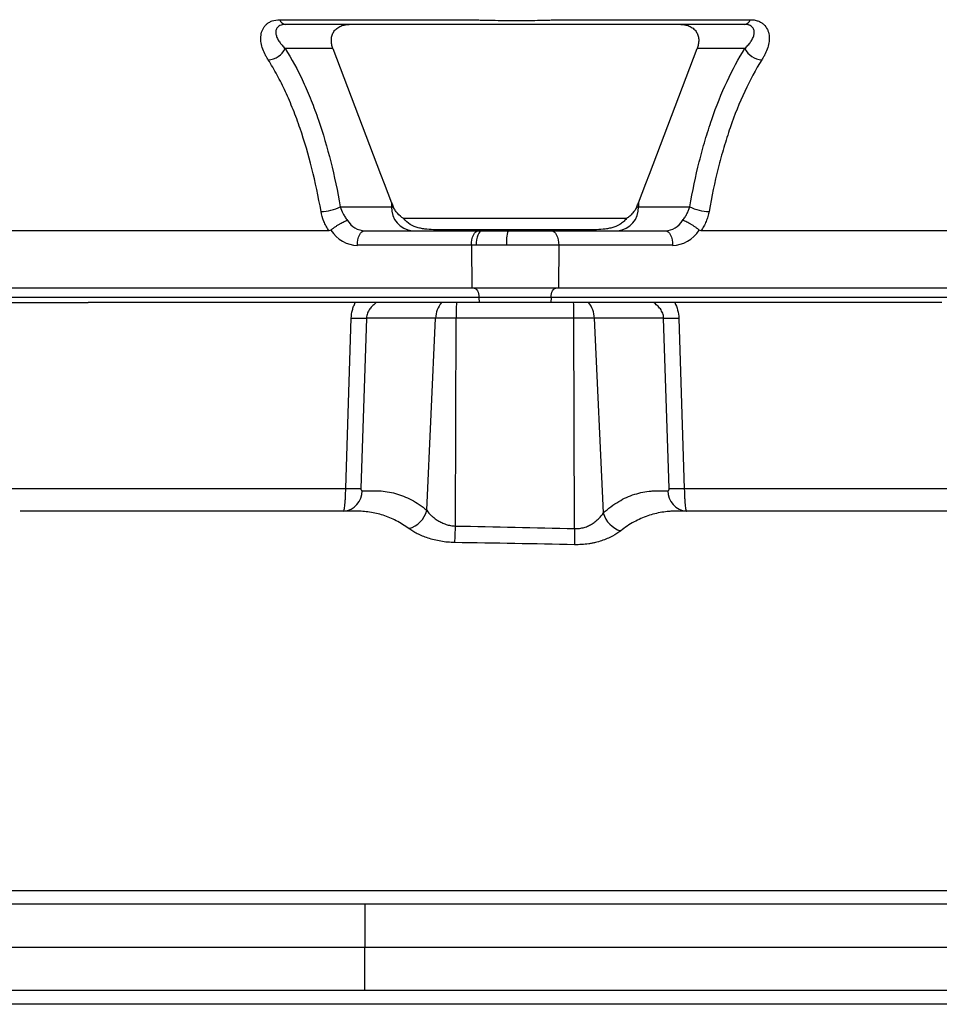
# Model space of a CAD drawing. Header units: millimetres. Extents: x 651 to 1391, y 655 to 2770.
# Tile 3 of 13: x 848 to 1039, y 978 to 1183. Entities that reach past the tile are written whole.
import ezdxf

# ---------------------------------------------------------------- set-up
doc = ezdxf.new("R2010")
doc.units = ezdxf.units.MM

msp = doc.modelspace()

# ---------------------------------------------------------------- linework, layer by layer
at = {"color": 7, "linetype": 'Continuous', "lineweight": 25}
for p, q in [((901.94, 1183), (941.82, 1183)), ((960.1, 1183), (999.98, 1183)), ((913, 1176.99), (903.04, 1176.99)), ((998.88, 1176.99), (988.92, 1176.99)), ((914.54, 1143.99), (925.24, 1143.99)), ((925.24, 1144.79), (925.24, 1143.99)), ((925.24, 1143.99), (925.57, 1143.99)), ((976.35, 1143.99), (976.68, 1143.99)), ((976.68, 1144.79), (976.68, 1143.99)), ((976.68, 1143.99), (987.39, 1143.99)), ((974.17, 1141.51), (927.75, 1141.51)), ((912.18, 1138.99), (776.99, 1138.99)), ((919.62, 1138.99), (943.36, 1138.99)), ((967.5, 1139.19), (934.42, 1139.19)), ((943.36, 1138.99), (944.18, 1138.99)), ((944.18, 1138.99), (949.5, 1138.99)), ((949.5, 1138.99), (958.57, 1138.99)), ((958.57, 1138.99), (982.31, 1138.99)), ((1124.94, 1138.99), (989.75, 1138.99)), ((941.86, 1135.94), (918.12, 1135.94)), ((941.86, 1135.94), (941.94, 1126.99)), ((942.84, 1135.94), (941.86, 1135.94)), ((949.21, 1135.94), (942.84, 1135.94)), ((960.07, 1135.94), (949.21, 1135.94)), ((960.07, 1135.94), (959.99, 1126.99)), ((983.81, 1135.94), (960.07, 1135.94)), ((941.94, 1126.99), (747.44, 1126.99)), ((959.99, 1126.99), (941.94, 1126.99)), ((1154.49, 1126.99), (959.99, 1126.99)), ((943.44, 1125.06), (748.94, 1125.06)), ((830.46, 1123.99), (861.97, 1123.99)), ((934.73, 1123.99), (861.97, 1123.99)), ((935.63, 1123.99), (934.73, 1123.99)), ((938.75, 1123.99), (935.63, 1123.99)), ((940.92, 1123.99), (938.75, 1123.99)), ((943.46, 1123.99), (940.92, 1123.99)), ((958.48, 1125.06), (943.44, 1125.06)), ((943.44, 1125.06), (943.46, 1123.99)), ((958.46, 1123.99), (943.46, 1123.99)), ((958.48, 1125.06), (958.46, 1123.99)), ((961, 1123.99), (958.46, 1123.99)), ((1152.98, 1125.06), (958.48, 1125.06)), ((963.18, 1123.99), (961, 1123.99)), ((966.29, 1123.99), (963.18, 1123.99)), ((967.2, 1123.99), (966.29, 1123.99)), ((1039.96, 1123.99), (967.2, 1123.99)), ((919.99, 1120.75), (918.82, 1085.23)), ((934.4, 1120.75), (919.99, 1120.75)), ((932.58, 1080.67), (934.4, 1120.75)), ((938.67, 1120.75), (934.4, 1120.75)), ((938.55, 1077.39), (938.67, 1120.75)), ((963.25, 1120.75), (938.67, 1120.75)), ((963.37, 1076.85), (963.25, 1120.75)), ((967.53, 1120.75), (963.25, 1120.75)), ((969.37, 1080.12), (967.53, 1120.75)), ((981.93, 1120.75), (967.53, 1120.75)), ((983.11, 1085.23), (981.93, 1120.75)), ((986.71, 1080.49), (984.59, 1080.49)), ((919.67, 998.49), (670.06, 998.49)), ((919.67, 998.49), (919.66, 989.49)), ((1153.7, 998.49), (919.67, 998.49)), ((919.66, 989.49), (669.9, 989.49)), ((1153.81, 989.49), (919.66, 989.49)), ((919.67, 980.49), (919.66, 989.49)), ((919.67, 980.49), (670.06, 980.49)), ((1153.7, 980.49), (919.67, 980.49))]:
    msp.add_line(p, q, dxfattribs=at)
at = {"color": 7, "linetype": 'Continuous', "lineweight": 25, "flags": 128}
for points in [[(918.12, 1135.94), (918.14, 1136.53), (918.22, 1137.1), (918.36, 1137.63), (918.55, 1138.09), (918.77, 1138.48), (919.04, 1138.76), (919.32, 1138.93), (919.62, 1138.99)], [(934.42, 1139.19), (934.41, 1139.14), (934.39, 1139.1), (934.38, 1139.07), (934.37, 1139.04), (934.35, 1139.02), (934.34, 1139), (934.32, 1139), (934.31, 1138.99)], [(941.86, 1135.94), (941.88, 1136.53), (941.96, 1137.1), (942.1, 1137.63), (942.29, 1138.09), (942.52, 1138.48), (942.78, 1138.76), (943.06, 1138.93), (943.36, 1138.99)], [(944.18, 1138.99), (943.91, 1138.93), (943.66, 1138.76), (943.43, 1138.48), (943.22, 1138.09), (943.06, 1137.63), (942.93, 1137.1), (942.86, 1136.53), (942.84, 1135.94)], [(958.57, 1138.99), (958.86, 1138.93), (959.15, 1138.76), (959.41, 1138.48), (959.64, 1138.09), (959.82, 1137.63), (959.96, 1137.1), (960.04, 1136.53), (960.07, 1135.94)], [(967.5, 1139.19), (967.51, 1139.14), (967.53, 1139.1), (967.54, 1139.07), (967.56, 1139.04), (967.57, 1139.02), (967.59, 1139), (967.6, 1139), (967.61, 1138.99)], [(982.31, 1138.99), (982.6, 1138.93), (982.89, 1138.76), (983.15, 1138.48), (983.38, 1138.09), (983.56, 1137.63), (983.7, 1137.1), (983.78, 1136.53), (983.81, 1135.94)], [(942.44, 1126.99), (942.63, 1126.96), (942.82, 1126.85), (942.99, 1126.67), (943.14, 1126.43), (943.26, 1126.14), (943.36, 1125.81), (943.42, 1125.44), (943.44, 1125.06)], [(958.48, 1125.06), (958.51, 1125.44), (958.57, 1125.81), (958.66, 1126.14), (958.79, 1126.43), (958.94, 1126.67), (959.11, 1126.85), (959.29, 1126.96), (959.48, 1126.99)], [(915.67, 1085.23), (915.96, 1094.22), (916.83, 1120.75)], [(985.1, 1120.75), (985.39, 1111.77), (986.25, 1085.23)]]:
    msp.add_lwpolyline(points, dxfattribs=at)
at = {"color": 7, "linetype": 'Continuous', "lineweight": 25}
for centre, radius, start, end in [((903.3, 1183.38), 1.41, 195.8219, 260.3146), ((998.63, 1183.38), 1.41, 279.6854, 344.1781), ((899.39, 1178.65), 4.01, 271.8043, 335.6447), ((1002.54, 1178.65), 4.01, 204.3553, 268.1957), ((910.64, 1151.17), 8.16, 269.1572, 298.4974), ((929.93, 1143.68), 4.7, 176.1887, 265.5981), ((971.99, 1143.68), 4.7, 274.4019, 3.8113), ((991.28, 1151.17), 8.16, 241.5026, 270.8428), ((957.41, 1136.7), 8.23, 163.8686, 185.3338), ((939.78, 1120.56), 5.39, 140.4179, 177.9283), ((1009.79, 1120.76), 71.11, 177.3942, 180.0042), ((892.14, 1120.76), 71.11, 359.9958, 2.6058), ((962.14, 1120.56), 5.39, 2.0717, 39.5821), ((918.41, 1169.38), 48.66, 268.1374, 271.8626), ((983.52, 1169.38), 48.66, 268.1374, 271.8626), ((914.92, 1084.68), 4.19, 274.1291, 1.1037), ((917.25, 1133.8), 48.59, 268.1456, 271.8544), ((987.01, 1084.68), 4.19, 178.8963, 265.8709), ((984.68, 1133.8), 48.59, 268.1456, 271.8544), ((927.44, 1081.97), 5.3, 285.2737, 345.8044), ((974.56, 1081.55), 5.39, 195.4351, 253.1497), ((885.22, 1078.19), 53.34, 355.4296, 359.136), ((1020.77, 1075.32), 57.42, 178.4787, 181.8267)]:
    msp.add_arc(centre, radius, start, end, dxfattribs=at)
for centre, major_axis, ratio, start_param, end_param in [((919.55, 1143.99), (-0.28, 4.99), 0.865352, 2.127583, 3.093407), ((982.38, 1143.99), (0.28, 4.99), 0.865352, 3.189778, 4.155602), ((918.05, 1143.94), (-0.28, 8), 0.865762, 2.187353, 3.111406), ((983.88, 1143.94), (0.28, 8), 0.865762, 3.17178, 4.095833)]:
    msp.add_ellipse(centre, major_axis=major_axis, ratio=ratio, start_param=start_param, end_param=end_param, dxfattribs=at)
for points, knots in [([(899.51, 1174.64), (899.38, 1174.85), (899.25, 1175.05), (899.02, 1175.47), (898.9, 1175.68), (898.59, 1176.31), (898.42, 1176.74), (898.15, 1177.61), (898.06, 1178.05), (897.96, 1178.92), (897.96, 1179.35), (898.04, 1179.98), (898.08, 1180.19), (898.2, 1180.59), (898.28, 1180.79), (898.46, 1181.17), (898.56, 1181.35), (898.82, 1181.7), (898.96, 1181.86), (899.29, 1182.16), (899.47, 1182.3), (899.87, 1182.54), (900.1, 1182.65), (900.81, 1182.91), (901.35, 1183), (901.94, 1183)], [0, 0, 0, 0, 0.0625, 0.0625, 0.125, 0.125, 0.25, 0.25, 0.375, 0.375, 0.5, 0.5, 0.5625, 0.5625, 0.625, 0.625, 0.6875, 0.6875, 0.75, 0.75, 0.8125, 0.8125, 0.875, 0.875, 1, 1, 1, 1]), ([(941.82, 1183), (942, 1182.99), (942.18, 1182.98), (942.53, 1182.97), (942.71, 1182.96), (943.25, 1182.95), (943.62, 1182.93), (944.73, 1182.9), (945.48, 1182.89), (947.81, 1182.85), (949.38, 1182.84), (951.75, 1182.84), (952.55, 1182.84), (954.12, 1182.85), (954.9, 1182.86), (956.43, 1182.89), (957.18, 1182.9), (958.3, 1182.93), (958.67, 1182.95), (959.21, 1182.96), (959.39, 1182.97), (959.75, 1182.98), (959.93, 1182.99), (960.1, 1183)], [0, 0, 0, 0, 0.03125, 0.03125, 0.0625, 0.0625, 0.125, 0.125, 0.25, 0.25, 0.5, 0.5, 0.625, 0.625, 0.75, 0.75, 0.875, 0.875, 0.9375, 0.9375, 0.96875, 0.96875, 1, 1, 1, 1]), ([(999.98, 1183), (1000.28, 1183), (1000.56, 1182.98), (1001.11, 1182.89), (1001.36, 1182.82), (1001.84, 1182.65), (1002.06, 1182.54), (1002.46, 1182.3), (1002.64, 1182.16), (1003.13, 1181.7), (1003.38, 1181.35), (1003.65, 1180.78), (1003.73, 1180.58), (1003.84, 1180.17), (1003.88, 1179.97), (1003.94, 1179.55), (1003.95, 1179.33), (1003.95, 1178.9), (1003.94, 1178.68), (1003.86, 1178.03), (1003.77, 1177.6), (1003.5, 1176.74), (1003.33, 1176.31), (1003.02, 1175.68), (1002.91, 1175.47), (1002.67, 1175.05), (1002.54, 1174.85), (1002.41, 1174.64)], [0, 0, 0, 0, 0.0625, 0.0625, 0.125, 0.125, 0.1875, 0.1875, 0.25, 0.25, 0.375, 0.375, 0.4375, 0.4375, 0.5, 0.5, 0.5625, 0.5625, 0.625, 0.625, 0.75, 0.75, 0.875, 0.875, 0.9375, 0.9375, 1, 1, 1, 1]), ([(903.06, 1181.99), (902.84, 1181.99), (902.63, 1181.97), (902.26, 1181.9), (902.09, 1181.84), (901.8, 1181.7), (901.68, 1181.62), (901.47, 1181.44), (901.39, 1181.34), (901.19, 1181.02), (901.12, 1180.79), (901.09, 1180.43), (901.09, 1180.31), (901.11, 1180.07), (901.13, 1179.94), (901.22, 1179.57), (901.31, 1179.33), (901.54, 1178.84), (901.69, 1178.6), (902.01, 1178.12), (902.2, 1177.89), (902.6, 1177.44), (902.81, 1177.22), (903.04, 1176.99)], [0, 0, 0, 0, 0.0625, 0.0625, 0.125, 0.125, 0.1875, 0.1875, 0.25, 0.25, 0.375, 0.375, 0.4375, 0.4375, 0.5, 0.5, 0.625, 0.625, 0.75, 0.75, 0.875, 0.875, 1, 1, 1, 1]), ([(998.86, 1181.99), (990.98, 1181.99), (979.15, 1181.99), (966.34, 1181.99), (961.42, 1181.99), (959.94, 1181.99), (959.45, 1181.99), (958.46, 1181.99), (957.95, 1181.99), (956.9, 1181.99), (956.37, 1181.99), (955.29, 1181.99), (954.74, 1181.99), (953.63, 1181.99), (953.07, 1181.99), (951.93, 1181.99), (951.36, 1181.99), (949.66, 1181.99), (948.54, 1181.99), (946.87, 1181.99), (946.32, 1181.99), (945.25, 1181.99), (944.72, 1181.99), (943.95, 1181.99), (943.7, 1181.99), (943.2, 1181.99), (942.96, 1181.99), (942.22, 1181.99), (940.76, 1181.99), (935.37, 1181.99), (922.64, 1181.99), (910.89, 1181.99), (903.06, 1181.99)], [0, 0, 0, 0, 0.25, 0.375, 0.40625, 0.40625, 0.421875, 0.421875, 0.4375, 0.4375, 0.453125, 0.453125, 0.46875, 0.46875, 0.484375, 0.484375, 0.5, 0.5, 0.53125, 0.53125, 0.546875, 0.546875, 0.5625, 0.5625, 0.570312, 0.570312, 0.578125, 0.578125, 0.59375, 0.625, 0.75, 1, 1, 1, 1]), ([(913, 1176.99), (912.9, 1177.27), (912.82, 1177.56), (912.7, 1178.14), (912.67, 1178.43), (912.68, 1179), (912.71, 1179.28), (912.85, 1179.84), (912.96, 1180.1), (913.18, 1180.48), (913.26, 1180.6), (913.45, 1180.83), (913.55, 1180.94), (913.77, 1181.15), (913.89, 1181.24), (914.14, 1181.42), (914.28, 1181.5), (914.72, 1181.71), (915.03, 1181.82), (915.7, 1181.96), (916.05, 1181.99), (916.4, 1181.99)], [0, 0, 0, 0, 0.125, 0.125, 0.25, 0.25, 0.375, 0.375, 0.5, 0.5, 0.5625, 0.5625, 0.625, 0.625, 0.6875, 0.6875, 0.75, 0.75, 0.875, 0.875, 1, 1, 1, 1]), ([(985.53, 1181.99), (985.7, 1181.99), (985.88, 1181.98), (986.22, 1181.95), (986.39, 1181.92), (986.72, 1181.85), (986.88, 1181.81), (987.2, 1181.7), (987.35, 1181.64), (987.64, 1181.5), (987.77, 1181.42), (988.03, 1181.25), (988.15, 1181.15), (988.49, 1180.84), (988.67, 1180.61), (988.97, 1180.11), (989.07, 1179.84), (989.21, 1179.29), (989.25, 1179), (989.25, 1178.43), (989.22, 1178.14), (989.11, 1177.56), (989.03, 1177.27), (988.92, 1176.99)], [0, 0, 0, 0, 0.0625, 0.0625, 0.125, 0.125, 0.1875, 0.1875, 0.25, 0.25, 0.3125, 0.3125, 0.375, 0.375, 0.5, 0.5, 0.625, 0.625, 0.75, 0.75, 0.875, 0.875, 1, 1, 1, 1]), ([(998.88, 1176.99), (999.11, 1177.22), (999.33, 1177.44), (999.72, 1177.89), (999.91, 1178.12), (1000.23, 1178.59), (1000.37, 1178.83), (1000.61, 1179.32), (1000.7, 1179.57), (1000.82, 1180.06), (1000.85, 1180.31), (1000.82, 1180.67), (1000.79, 1180.79), (1000.72, 1181.02), (1000.67, 1181.13), (1000.54, 1181.34), (1000.45, 1181.44), (1000.24, 1181.62), (1000.12, 1181.7), (999.91, 1181.81), (999.83, 1181.84), (999.66, 1181.89), (999.57, 1181.91), (999.29, 1181.97), (999.09, 1181.99), (998.86, 1181.99)], [0, 0, 0, 0, 0.125, 0.125, 0.25, 0.25, 0.375, 0.375, 0.5, 0.5, 0.625, 0.625, 0.6875, 0.6875, 0.75, 0.75, 0.8125, 0.8125, 0.875, 0.875, 0.90625, 0.90625, 0.9375, 0.9375, 1, 1, 1, 1]), ([(903.04, 1176.99), (904.38, 1174.87), (905.63, 1172.55), (907.08, 1169.43), (907.37, 1168.79), (907.92, 1167.5), (908.2, 1166.84), (909, 1164.83), (909.5, 1163.47), (910.94, 1159.28), (911.8, 1156.37), (913.31, 1150.34), (913.97, 1147.22), (914.54, 1143.99)], [0, 0, 0, 0, 0.25, 0.25, 0.3125, 0.3125, 0.375, 0.375, 0.5, 0.5, 0.75, 0.75, 1, 1, 1, 1]), ([(987.39, 1143.99), (987.95, 1147.22), (988.61, 1150.35), (989.76, 1154.9), (990.17, 1156.39), (991.03, 1159.33), (991.49, 1160.77), (992.94, 1164.97), (994, 1167.62), (996.3, 1172.56), (997.54, 1174.87), (998.88, 1176.99)], [0, 0, 0, 0, 0.25, 0.25, 0.375, 0.375, 0.5, 0.5, 0.75, 0.75, 1, 1, 1, 1]), ([(910.52, 1143), (909.98, 1146.1), (909.35, 1149.08), (907.9, 1154.86), (907.08, 1157.64), (905.71, 1161.65), (905.22, 1162.96), (904.46, 1164.88), (904.2, 1165.51), (903.66, 1166.76), (903.39, 1167.37), (902.56, 1169.17), (901.98, 1170.33), (900.78, 1172.56), (900.16, 1173.62), (899.51, 1174.64)], [0, 0, 0, 0, 0.25, 0.25, 0.5, 0.5, 0.625, 0.625, 0.6875, 0.6875, 0.75, 0.75, 0.875, 0.875, 1, 1, 1, 1]), ([(1002.41, 1174.64), (1001.13, 1172.61), (999.94, 1170.4), (997.74, 1165.66), (996.73, 1163.14), (995.34, 1159.11), (994.9, 1157.73), (994.07, 1154.92), (993.68, 1153.48), (992.58, 1149.1), (991.94, 1146.09), (991.4, 1143)], [0, 0, 0, 0, 0.25, 0.25, 0.5, 0.5, 0.625, 0.625, 0.75, 0.75, 1, 1, 1, 1]), ([(914.54, 1143.99), (914.67, 1143.5), (914.86, 1143.01), (915.24, 1142.29), (915.38, 1142.05), (915.68, 1141.59), (915.85, 1141.36), (916.02, 1141.15)], [0, 0, 0, 0, 0.5, 0.5, 0.75, 0.75, 1, 1, 1, 1]), ([(927.75, 1141.51), (927.26, 1141.84), (926.83, 1142.22), (926.27, 1142.84), (926.1, 1143.06), (925.8, 1143.51), (925.68, 1143.75), (925.57, 1143.99)], [0, 0, 0, 0, 0.5, 0.5, 0.75, 0.75, 1, 1, 1, 1]), ([(976.35, 1143.99), (976.14, 1143.51), (975.85, 1143.06), (975.29, 1142.43), (975.08, 1142.23), (974.65, 1141.85), (974.42, 1141.68), (974.17, 1141.51)], [0, 0, 0, 0, 0.5, 0.5, 0.75, 0.75, 1, 1, 1, 1]), ([(985.9, 1141.15), (986.08, 1141.36), (986.24, 1141.59), (986.55, 1142.05), (986.68, 1142.29), (986.93, 1142.77), (987.04, 1143.01), (987.24, 1143.5), (987.32, 1143.75), (987.39, 1143.99)], [0, 0, 0, 0, 0.25, 0.25, 0.5, 0.5, 0.75, 0.75, 1, 1, 1, 1]), ([(912.18, 1138.99), (911.96, 1139.3), (911.77, 1139.61), (911.42, 1140.26), (911.26, 1140.6), (910.84, 1141.61), (910.64, 1142.3), (910.52, 1143)], [0, 0, 0, 0, 0.25, 0.25, 0.5, 0.5, 1, 1, 1, 1]), ([(991.4, 1143), (991.34, 1142.65), (991.26, 1142.3), (991.06, 1141.61), (990.94, 1141.26), (990.66, 1140.58), (990.5, 1140.25), (990.15, 1139.61), (989.96, 1139.3), (989.75, 1138.99)], [0, 0, 0, 0, 0.25, 0.25, 0.5, 0.5, 0.75, 0.75, 1, 1, 1, 1]), ([(912.56, 1139.12), (912.7, 1139.23), (912.85, 1139.35), (913.16, 1139.57), (913.32, 1139.69), (913.64, 1139.91), (913.81, 1140.02), (914.14, 1140.23), (914.3, 1140.33), (914.62, 1140.52), (914.78, 1140.61), (915.08, 1140.77), (915.22, 1140.84), (915.49, 1140.96), (915.61, 1141.01), (915.78, 1141.08), (915.83, 1141.09), (915.93, 1141.13), (915.98, 1141.14), (916.02, 1141.15)], [0, 0, 0, 0, 0.125, 0.125, 0.25, 0.25, 0.375, 0.375, 0.5, 0.5, 0.625, 0.625, 0.75, 0.75, 0.875, 0.875, 0.9375, 0.9375, 1, 1, 1, 1]), ([(934.42, 1139.19), (933.81, 1139.19), (933.2, 1139.22), (932.3, 1139.31), (932, 1139.35), (931.39, 1139.45), (931.09, 1139.52), (930.21, 1139.76), (929.64, 1139.99), (928.59, 1140.63), (928.13, 1141.02), (927.75, 1141.51)], [0, 0, 0, 0, 0.25, 0.25, 0.375, 0.375, 0.5, 0.5, 0.75, 0.75, 1, 1, 1, 1]), ([(974.17, 1141.51), (973.99, 1141.27), (973.77, 1141.05), (973.32, 1140.65), (973.07, 1140.47), (972.28, 1139.99), (971.71, 1139.76), (970.83, 1139.52), (970.53, 1139.45), (969.93, 1139.35), (969.63, 1139.31), (968.72, 1139.22), (968.11, 1139.19), (967.5, 1139.19)], [0, 0, 0, 0, 0.125, 0.125, 0.25, 0.25, 0.5, 0.5, 0.625, 0.625, 0.75, 0.75, 1, 1, 1, 1]), ([(989.37, 1139.12), (989.22, 1139.23), (989.08, 1139.35), (988.77, 1139.57), (988.61, 1139.69), (988.28, 1139.91), (988.12, 1140.02), (987.79, 1140.23), (987.62, 1140.33), (987.3, 1140.52), (987.15, 1140.61), (986.84, 1140.77), (986.7, 1140.84), (986.44, 1140.96), (986.31, 1141.01), (986.14, 1141.08), (986.09, 1141.09), (985.99, 1141.13), (985.94, 1141.14), (985.9, 1141.15)], [0, 0, 0, 0, 0.125, 0.125, 0.25, 0.25, 0.375, 0.375, 0.5, 0.5, 0.625, 0.625, 0.75, 0.75, 0.875, 0.875, 0.9375, 0.9375, 1, 1, 1, 1]), ([(916.83, 1120.75), (916.85, 1121.32), (916.93, 1121.87), (917.14, 1122.69), (917.22, 1122.95), (917.42, 1123.48), (917.53, 1123.74), (917.66, 1123.99)], [0, 0, 0, 0, 0.5, 0.5, 0.75, 0.75, 1, 1, 1, 1]), ([(922.11, 1123.99), (921.84, 1123.82), (921.58, 1123.62), (921.09, 1123.18), (920.87, 1122.93), (920.57, 1122.53), (920.48, 1122.39), (920.32, 1122.09), (920.25, 1121.93), (920.07, 1121.45), (920, 1121.1), (919.99, 1120.75)], [0, 0, 0, 0, 0.25, 0.25, 0.5, 0.5, 0.625, 0.625, 0.75, 0.75, 1, 1, 1, 1]), ([(981.93, 1120.75), (981.93, 1120.93), (981.91, 1121.1), (981.85, 1121.44), (981.8, 1121.61), (981.62, 1122.09), (981.45, 1122.39), (981.06, 1122.94), (980.83, 1123.18), (980.35, 1123.62), (980.09, 1123.81), (979.82, 1123.99)], [0, 0, 0, 0, 0.125, 0.125, 0.25, 0.25, 0.5, 0.5, 0.75, 0.75, 1, 1, 1, 1]), ([(984.26, 1123.99), (984.51, 1123.49), (984.71, 1122.97), (985, 1121.88), (985.08, 1121.32), (985.1, 1120.75)], [0, 0, 0, 0, 0.5, 0.5, 1, 1, 1, 1]), ([(787.29, 1085.23), (789.3, 1085.23), (791.36, 1085.23), (794.55, 1085.23), (795.62, 1085.23), (797.81, 1085.23), (798.91, 1085.23), (804.51, 1085.23), (809.16, 1085.23), (818.78, 1085.23), (823.75, 1085.23), (834.03, 1085.23), (839.33, 1085.23), (847.53, 1085.23), (850.31, 1085.23), (855.94, 1085.23), (858.81, 1085.23), (867.44, 1085.23), (873.28, 1085.23), (885.12, 1085.23), (891.12, 1085.23), (903.28, 1085.23), (909.43, 1085.23), (915.67, 1085.23)], [0, 0, 0, 0, 0.0625, 0.0625, 0.09375, 0.09375, 0.125, 0.125, 0.25, 0.25, 0.375, 0.375, 0.5, 0.5, 0.5625, 0.5625, 0.625, 0.625, 0.75, 0.75, 0.875, 0.875, 1, 1, 1, 1]), ([(915.22, 1080.49), (915.27, 1080.49), (915.32, 1080.61), (915.4, 1080.96), (915.42, 1081.11), (915.47, 1081.44), (915.49, 1081.64), (915.54, 1082.07), (915.56, 1082.31), (915.59, 1082.82), (915.61, 1083.1), (915.65, 1083.96), (915.67, 1084.59), (915.67, 1085.23)], [0, 0, 0, 0, 0.25, 0.25, 0.375, 0.375, 0.5, 0.5, 0.625, 0.625, 0.75, 0.75, 1, 1, 1, 1]), ([(918.82, 1085.23), (918.82, 1085.16), (918.82, 1085.09), (918.86, 1084.96), (918.88, 1084.91), (918.97, 1084.79), (919.04, 1084.76), (919.11, 1084.76)], [0, 0, 0, 0, 0.25, 0.25, 0.5, 0.5, 1, 1, 1, 1]), ([(919.11, 1084.76), (919.69, 1084.76), (920.28, 1084.76), (921.44, 1084.76), (922.03, 1084.76), (923.77, 1084.67), (924.92, 1084.48), (927.18, 1083.86), (928.29, 1083.42), (930.46, 1082.26), (931.53, 1081.54), (932.58, 1080.67)], [0, 0, 0, 0, 0.125, 0.125, 0.25, 0.25, 0.5, 0.5, 0.75, 0.75, 1, 1, 1, 1]), ([(969.37, 1080.12), (969.89, 1080.59), (970.41, 1081.02), (971.48, 1081.82), (972.03, 1082.18), (973.67, 1083.15), (974.78, 1083.65), (977.03, 1084.37), (978.17, 1084.6), (979.62, 1084.72), (979.9, 1084.74), (980.49, 1084.76), (980.78, 1084.76), (981.65, 1084.76), (982.23, 1084.76), (982.81, 1084.76)], [0, 0, 0, 0, 0.125, 0.125, 0.25, 0.25, 0.5, 0.5, 0.75, 0.75, 0.8125, 0.8125, 0.875, 0.875, 1, 1, 1, 1]), ([(982.81, 1084.76), (982.89, 1084.76), (982.96, 1084.79), (983.04, 1084.91), (983.07, 1084.96), (983.1, 1085.09), (983.11, 1085.16), (983.11, 1085.23)], [0, 0, 0, 0, 0.5, 0.5, 0.75, 0.75, 1, 1, 1, 1]), ([(986.25, 1085.23), (986.25, 1084.91), (986.26, 1084.6), (986.28, 1083.98), (986.29, 1083.68), (986.32, 1083.11), (986.33, 1082.83), (986.37, 1082.31), (986.39, 1082.08), (986.43, 1081.64), (986.45, 1081.44), (986.5, 1081.11), (986.52, 1080.96), (986.57, 1080.73), (986.6, 1080.64), (986.65, 1080.52), (986.68, 1080.49), (986.71, 1080.49)], [0, 0, 0, 0, 0.125, 0.125, 0.25, 0.25, 0.375, 0.375, 0.5, 0.5, 0.625, 0.625, 0.75, 0.75, 0.875, 0.875, 1, 1, 1, 1]), ([(986.25, 1085.23), (989.36, 1085.23), (992.47, 1085.23), (997.13, 1085.23), (998.68, 1085.23), (1001.77, 1085.23), (1003.3, 1085.23), (1010.94, 1085.23), (1016.95, 1085.23), (1028.75, 1085.23), (1034.55, 1085.23), (1045.94, 1085.23), (1051.53, 1085.23), (1058.38, 1085.23), (1059.74, 1085.23), (1062.46, 1085.23), (1063.81, 1085.23), (1066.49, 1085.23), (1067.82, 1085.23), (1070.46, 1085.23), (1071.77, 1085.23), (1078.26, 1085.23), (1083.26, 1085.23), (1092.88, 1085.23), (1097.49, 1085.23), (1106.35, 1085.23), (1110.59, 1085.23), (1114.63, 1085.23)], [0, 0, 0, 0, 0.0625, 0.0625, 0.09375, 0.09375, 0.125, 0.125, 0.25, 0.25, 0.375, 0.375, 0.5, 0.5, 0.53125, 0.53125, 0.5625, 0.5625, 0.59375, 0.59375, 0.625, 0.625, 0.75, 0.75, 0.875, 0.875, 1, 1, 1, 1]), ([(915.22, 1080.49), (910.06, 1080.49), (899.73, 1080.49), (884.46, 1080.49), (869.43, 1080.49), (857.17, 1080.49), (850.12, 1080.49), (847.79, 1080.49)], [0, 0, 0, 0, 0.219916, 0.439832, 0.664547, 0.889262, 1, 1, 1, 1]), ([(917.8, 1080.49), (917.8, 1080.49), (917.8, 1080.49), (917.8, 1080.49), (917.77, 1080.49), (917.74, 1080.49), (917.71, 1080.49), (917.58, 1080.49), (917.45, 1080.49), (917.32, 1080.49), (916.81, 1080.49), (916.3, 1080.49), (915.79, 1080.49), (915.6, 1080.49), (915.41, 1080.49), (915.22, 1080.49)], [-0.00000006, -0.00000006, -0.00000006, -0.00000006, 0, 0, 0, 0.00019143, 0.00019143, 0.00019143, 0.000957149, 0.000957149, 0.000957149, 0.004020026, 0.004020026, 0.004020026, 0.005169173, 0.005169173, 0.005169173, 0.005169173]), ([(928.83, 1076.85), (927.98, 1077.49), (927.1, 1078.03), (925.76, 1078.72), (925.31, 1078.93), (924.39, 1079.31), (923.93, 1079.48), (922.54, 1079.92), (921.6, 1080.14), (920.19, 1080.35), (919.72, 1080.41), (919, 1080.46), (918.76, 1080.47), (918.28, 1080.49), (918.04, 1080.49), (917.8, 1080.49)], [0, 0, 0, 0, 0.25, 0.25, 0.375, 0.375, 0.5, 0.5, 0.75, 0.75, 0.875, 0.875, 0.9375, 0.9375, 1, 1, 1, 1]), ([(932.58, 1080.67), (932.85, 1080.29), (933.18, 1079.91), (933.76, 1079.37), (933.96, 1079.19), (934.4, 1078.85), (934.64, 1078.68), (935.15, 1078.37), (935.41, 1078.23), (935.97, 1077.96), (936.27, 1077.84), (936.89, 1077.64), (937.21, 1077.55), (937.87, 1077.43), (938.21, 1077.4), (938.55, 1077.39)], [0, 0, 0, 0, 0.25, 0.25, 0.375, 0.375, 0.5, 0.5, 0.625, 0.625, 0.75, 0.75, 0.875, 0.875, 1, 1, 1, 1]), ([(984.59, 1080.49), (984.52, 1080.49), (984.46, 1080.49), (984.33, 1080.49), (984.14, 1080.49), (983.95, 1080.48), (983.57, 1080.47), (983.32, 1080.45), (982.57, 1080.39), (982.07, 1080.33), (981.08, 1080.17), (980.58, 1080.07), (979.6, 1079.82), (979.11, 1079.68), (977.66, 1079.18), (976.71, 1078.76), (975.29, 1077.98), (974.82, 1077.7), (973.9, 1077.08), (973.45, 1076.75), (973, 1076.39)], [0, 0, 0, 0, 0.015625, 0.015625, 0.03125, 0.0625, 0.0625, 0.125, 0.125, 0.25, 0.25, 0.375, 0.375, 0.5, 0.5, 0.75, 0.75, 0.875, 0.875, 1, 1, 1, 1]), ([(1118.72, 1080.49), (1114.57, 1080.49), (1110.21, 1080.49), (1101.12, 1080.49), (1096.38, 1080.49), (1086.53, 1080.49), (1081.41, 1080.49), (1073.45, 1080.49), (1070.74, 1080.49), (1066.61, 1080.49), (1065.22, 1080.49), (1062.43, 1080.49), (1061.02, 1080.49), (1053.97, 1080.49), (1048.21, 1080.49), (1036.48, 1080.49), (1030.5, 1080.49), (1018.34, 1080.49), (1012.15, 1080.49), (1004.27, 1080.49), (1002.69, 1080.49), (999.51, 1080.49), (997.92, 1080.49), (993.12, 1080.49), (989.91, 1080.49), (986.71, 1080.49)], [0, 0, 0, 0, 0.125, 0.125, 0.25, 0.25, 0.375, 0.375, 0.4375, 0.4375, 0.46875, 0.46875, 0.5, 0.5, 0.625, 0.625, 0.75, 0.75, 0.875, 0.875, 0.90625, 0.90625, 0.9375, 0.9375, 1, 1, 1, 1]), ([(963.37, 1076.85), (963.72, 1076.84), (964.06, 1076.85), (964.73, 1076.94), (965.06, 1077.01), (965.7, 1077.19), (966, 1077.31), (966.56, 1077.57), (966.83, 1077.72), (967.33, 1078.03), (967.57, 1078.21), (968.01, 1078.57), (968.22, 1078.75), (968.79, 1079.32), (969.11, 1079.71), (969.37, 1080.12)], [0, 0, 0, 0, 0.125, 0.125, 0.25, 0.25, 0.375, 0.375, 0.5, 0.5, 0.625, 0.625, 0.75, 0.75, 1, 1, 1, 1]), ([(938.39, 1073.94), (937.39, 1073.96), (936.43, 1074.05), (935.02, 1074.29), (934.56, 1074.39), (933.67, 1074.61), (933.25, 1074.73), (932.42, 1075), (932.02, 1075.15), (931.27, 1075.46), (930.91, 1075.62), (930.24, 1075.96), (929.93, 1076.13), (929.34, 1076.49), (929.08, 1076.67), (928.83, 1076.85)], [0, 0, 0, 0, 0.25, 0.25, 0.375, 0.375, 0.5, 0.5, 0.625, 0.625, 0.75, 0.75, 0.875, 0.875, 1, 1, 1, 1]), ([(973, 1076.39), (972.51, 1076), (971.93, 1075.62), (970.92, 1075.09), (970.56, 1074.92), (969.8, 1074.6), (969.4, 1074.45), (968.58, 1074.18), (968.15, 1074.06), (967.48, 1073.9), (967.26, 1073.85), (966.79, 1073.76), (966.56, 1073.72), (965.37, 1073.54), (964.39, 1073.47), (963.38, 1073.49)], [0, 0, 0, 0, 0.25, 0.25, 0.375, 0.375, 0.5, 0.5, 0.625, 0.625, 0.6875, 0.6875, 0.75, 0.75, 1, 1, 1, 1]), ([(667.91, 1001.35), (668.11, 1001.35), (668.37, 1001.35), (668.85, 1001.35), (669.02, 1001.35), (669.4, 1001.35), (669.61, 1001.35), (670.71, 1001.35), (671.83, 1001.35), (674.54, 1001.35), (677.75, 1001.35), (681.95, 1001.35), (686.65, 1001.35), (689.25, 1001.35), (693.53, 1001.35), (695.02, 1001.35), (697.35, 1001.35), (698.14, 1001.35), (699.76, 1001.35), (700.59, 1001.35), (708.13, 1001.35), (715.68, 1001.35), (728.26, 1001.35), (732.65, 1001.35), (741.86, 1001.35), (746.67, 1001.35), (752.95, 1001.35), (754.22, 1001.35), (756.79, 1001.35), (758.08, 1001.35), (761.99, 1001.35), (764.64, 1001.35), (772.68, 1001.35), (778.18, 1001.35), (789.47, 1001.35), (795.26, 1001.35), (807.12, 1001.35), (813.19, 1001.35), (822.51, 1001.35), (825.65, 1001.35), (832.01, 1001.35), (835.23, 1001.35), (844.93, 1001.35), (851.45, 1001.35), (864.62, 1001.35), (871.27, 1001.35), (884.69, 1001.35), (891.46, 1001.35), (905.12, 1001.35), (912.01, 1001.35), (920.7, 1001.35), (922.45, 1001.35), (925.93, 1001.35), (927.67, 1001.35), (932.88, 1001.35), (936.35, 1001.35), (946.72, 1001.35), (953.61, 1001.35), (967.32, 1001.35), (974.14, 1001.35), (987.73, 1001.35), (994.49, 1001.35), (1004.58, 1001.35), (1007.93, 1001.35), (1012.96, 1001.35), (1014.63, 1001.35), (1017.95, 1001.35), (1019.6, 1001.35), (1027.83, 1001.35), (1034.29, 1001.35), (1046.95, 1001.35), (1053.15, 1001.35), (1065.31, 1001.35), (1071.27, 1001.35), (1080.01, 1001.35), (1082.9, 1001.35), (1088.6, 1001.35), (1091.42, 1001.35), (1096.97, 1001.35), (1099.7, 1001.35), (1103.72, 1001.35), (1105.05, 1001.35), (1107.69, 1001.35), (1109, 1001.35), (1115.47, 1001.35), (1120.43, 1001.35), (1129.94, 1001.35), (1134.49, 1001.35), (1140.99, 1001.35), (1143.11, 1001.35), (1146.2, 1001.35), (1147.22, 1001.35), (1148.72, 1001.35), (1149.47, 1001.35), (1150.34, 1001.35), (1150.77, 1001.35), (1150.98, 1001.35), (1151.07, 1001.35), (1151.13, 1001.35), (1151.16, 1001.35), (1151.19, 1001.35)], [0, 0, 0, 0, 0.015625, 0.015625, 0.023438, 0.023438, 0.03125, 0.03125, 0.0625, 0.0625, 0.09375, 0.125, 0.125, 0.15625, 0.15625, 0.171875, 0.171875, 0.179688, 0.179688, 0.1875, 0.1875, 0.25, 0.25, 0.28125, 0.28125, 0.3125, 0.3125, 0.320313, 0.320313, 0.328125, 0.328125, 0.34375, 0.34375, 0.375, 0.375, 0.40625, 0.40625, 0.4375, 0.4375, 0.453125, 0.453125, 0.46875, 0.46875, 0.5, 0.5, 0.53125, 0.53125, 0.5625, 0.5625, 0.59375, 0.59375, 0.601562, 0.601562, 0.609375, 0.609375, 0.625, 0.625, 0.65625, 0.65625, 0.6875, 0.6875, 0.71875, 0.71875, 0.734375, 0.734375, 0.742187, 0.742187, 0.75, 0.75, 0.78125, 0.78125, 0.8125, 0.8125, 0.84375, 0.84375, 0.859375, 0.859375, 0.875, 0.875, 0.890625, 0.890625, 0.898437, 0.898437, 0.90625, 0.90625, 0.9375, 0.9375, 0.96875, 0.96875, 0.984375, 0.984375, 0.992187, 0.992187, 0.996094, 0.998047, 0.999023, 0.999512, 0.999756, 0.999756, 1, 1, 1, 1]), ([(1151.19, 977.64), (1150.71, 977.64), (1150.21, 977.64), (1149.22, 977.64), (1147.73, 977.64), (1146.2, 977.64), (1143.1, 977.64), (1140.97, 977.64), (1136.61, 977.64), (1134.37, 977.64), (1129.8, 977.64), (1127.47, 977.64), (1120.34, 977.64), (1115.41, 977.64), (1105.19, 977.64), (1099.9, 977.64), (1088.96, 977.64), (1083.31, 977.64), (1074.55, 977.64), (1071.58, 977.64), (1065.56, 977.64), (1062.52, 977.64), (1053.33, 977.64), (1047.11, 977.64), (1034.45, 977.64), (1028.03, 977.64), (1014.98, 977.64), (1008.36, 977.64), (998.28, 977.64), (994.89, 977.64), (989.78, 977.64), (988.06, 977.64), (984.63, 977.64), (982.92, 977.64), (974.34, 977.64), (967.47, 977.64), (953.71, 977.64), (946.83, 977.64), (933.04, 977.64), (926.14, 977.64), (915.79, 977.64), (912.33, 977.64), (907.15, 977.64), (905.42, 977.64), (901.96, 977.64), (900.23, 977.64), (891.62, 977.64), (884.81, 977.64), (871.35, 977.64), (864.69, 977.64), (851.54, 977.64), (845.04, 977.64), (832.2, 977.64), (825.86, 977.64), (818.04, 977.64), (816.48, 977.64), (813.38, 977.64), (811.85, 977.64), (807.27, 977.64), (804.25, 977.64), (795.33, 977.64), (789.53, 977.64), (772.61, 977.64), (761.94, 977.64), (750.64, 977.64), (749.4, 977.64), (746.93, 977.64), (745.7, 977.64), (742.06, 977.64), (739.69, 977.64), (732.74, 977.64), (728.32, 977.64), (715.73, 977.64), (708.19, 977.64), (699.86, 977.64), (698.25, 977.64), (695.91, 977.64), (695.15, 977.64), (693.65, 977.64), (692.91, 977.64), (689.31, 977.64), (686.69, 977.64), (681.97, 977.64), (679.86, 977.64), (676.14, 977.64), (674.53, 977.64), (671.83, 977.64), (670.71, 977.64), (669.61, 977.64), (669.4, 977.64), (669.02, 977.64), (668.85, 977.64), (668.37, 977.64), (668.11, 977.64), (667.91, 977.64)], [0, 0, 0, 0, 0.003906, 0.003906, 0.007813, 0.015625, 0.015625, 0.03125, 0.03125, 0.046875, 0.046875, 0.0625, 0.0625, 0.09375, 0.09375, 0.125, 0.125, 0.15625, 0.15625, 0.171875, 0.171875, 0.1875, 0.1875, 0.21875, 0.21875, 0.25, 0.25, 0.28125, 0.28125, 0.296875, 0.296875, 0.304688, 0.304688, 0.3125, 0.3125, 0.34375, 0.34375, 0.375, 0.375, 0.40625, 0.40625, 0.421875, 0.421875, 0.429688, 0.429688, 0.4375, 0.4375, 0.46875, 0.46875, 0.5, 0.5, 0.53125, 0.53125, 0.5625, 0.5625, 0.570313, 0.570313, 0.578125, 0.578125, 0.59375, 0.59375, 0.625, 0.625, 0.6875, 0.6875, 0.695313, 0.695313, 0.703125, 0.703125, 0.71875, 0.71875, 0.75, 0.75, 0.8125, 0.8125, 0.828125, 0.828125, 0.835938, 0.835938, 0.84375, 0.84375, 0.875, 0.875, 0.90625, 0.90625, 0.9375, 0.9375, 0.96875, 0.96875, 0.976563, 0.976563, 0.984375, 0.984375, 1, 1, 1, 1])]:
    msp.add_open_spline(points, degree=3, knots=knots, dxfattribs=at)
for points in [[(913, 1176.99), (917.06, 1166.23), (921.14, 1155.49), (925.24, 1144.79)], [(976.68, 1144.79), (980.78, 1155.49), (984.86, 1166.23), (988.92, 1176.99)], [(925.24, 1144.79), (925.35, 1144.52), (925.45, 1144.26), (925.57, 1143.99)], [(976.35, 1143.99), (976.47, 1144.26), (976.58, 1144.52), (976.68, 1144.79)], [(912.56, 1139.12), (912.45, 1139.03), (912.31, 1138.99), (912.18, 1138.99)], [(989.75, 1138.99), (989.61, 1138.99), (989.48, 1139.03), (989.37, 1139.12)], [(938.55, 1077.39), (946.83, 1077.23), (955.1, 1077.05), (963.37, 1076.85)], [(963.38, 1073.49), (955.06, 1073.66), (946.72, 1073.81), (938.39, 1073.94)]]:
    msp.add_open_spline(points, degree=3, dxfattribs=at)

doc.saveas('drawing.dxf')
